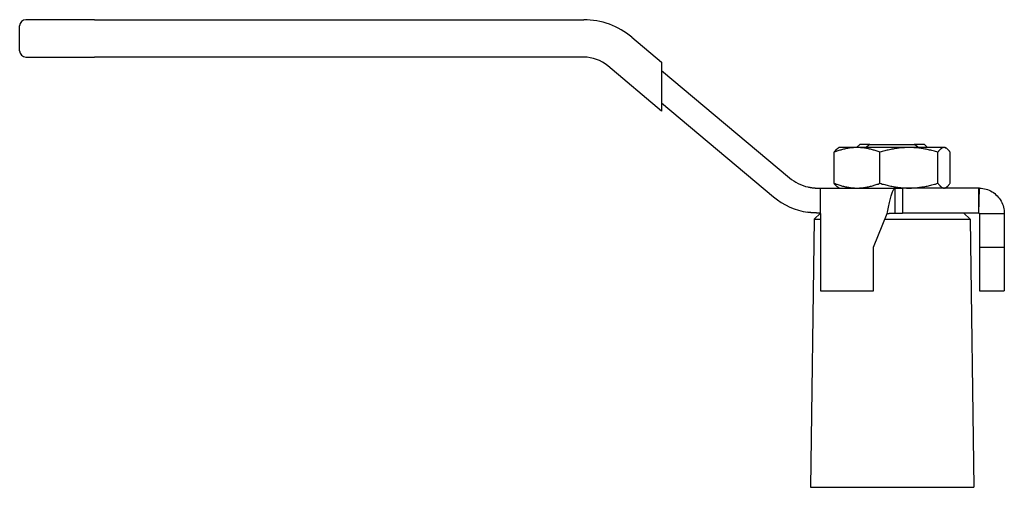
# Model space of a CAD drawing. Header units: millimetres. Extents: x 56 to 3741, y 0 to 455.
# Tile 5 of 11: x 182 to 340, y 257 to 332. Entities that reach past the tile are written whole.
import ezdxf

# ---------------------------------------------------------------- set-up
doc = ezdxf.new("R2010")
doc.units = ezdxf.units.MM
doc.layers.add('DETAIL', color=2, linetype='Continuous')

msp = doc.modelspace()

# ---------------------------------------------------------------- linework, layer by layer
at = {"layer": 'DETAIL'}
for p, q in [((193.81, 332.12), (182.81, 332.12)), ((193.81, 332.12), (272.33, 332.12)), ((181.81, 327.12), (181.81, 331.12)), ((280.04, 329.32), (284.81, 325.31)), ((182.81, 326.12), (193.81, 326.12)), ((272.33, 326.12), (193.81, 326.12)), ((284.81, 317.48), (276.18, 324.72)), ((284.81, 325.31), (284.81, 324)), ((284.81, 324), (284.81, 318.78)), ((284.81, 324), (305.36, 306.76)), ((284.81, 318.78), (284.81, 317.48)), ((284.81, 318.78), (302.79, 303.7)), ((313.31, 311.62), (313.14, 311.52)), ((316.18, 311.62), (313.31, 311.62)), ((316.61, 312.12), (316.11, 311.62)), ((324.51, 311.62), (316.18, 311.62)), ((318.26, 312.12), (316.61, 312.12)), ((318.26, 312.12), (325.36, 312.12)), ((330.14, 311.62), (324.51, 311.62)), ((327.01, 312.12), (325.36, 312.12)), ((327.01, 312.12), (327.51, 311.62)), ((330.31, 311.62), (330.14, 311.62)), ((330.31, 311.62), (330.49, 311.52)), ((312.51, 305.88), (312.51, 310.86)), ((319.85, 305.88), (319.85, 310.86)), ((329.16, 305.88), (329.16, 310.86)), ((331.12, 305.88), (331.12, 310.86)), ((309.86, 305.12), (310.31, 305.12)), ((310.31, 305.12), (323.48, 305.12)), ((310.31, 301.02), (310.31, 305.12)), ((313.31, 305.12), (313.14, 305.22)), ((322.31, 301.12), (322.31, 305.12)), ((335.71, 305.12), (323.48, 305.12)), ((323.48, 305.12), (323.48, 304.27)), ((330.31, 305.12), (330.49, 305.22)), ((335.71, 303.66), (335.71, 305.12)), ((335.72, 301.12), (335.84, 305.12)), ((323.48, 304.27), (323.48, 301.12)), ((335.71, 301.12), (335.71, 303.66)), ((310.31, 301.12), (309.3, 300.11)), ((310.31, 301.12), (309.86, 301.12)), ((310.31, 301.02), (310.31, 288.62)), ((318.81, 295.62), (321.01, 301.02)), ((335.71, 301.12), (323.48, 301.12)), ((333.31, 301.12), (334.33, 300.11)), ((335.81, 301.02), (337.81, 301.02)), ((335.81, 301.02), (335.81, 295.62)), ((337.81, 301.02), (339.81, 301.02)), ((339.81, 301.02), (339.81, 295.62)), ((309.3, 300.11), (308.71, 257.13)), ((309.3, 300.11), (310.31, 300.11)), ((320.64, 300.11), (334.33, 300.11)), ((334.33, 300.11), (334.91, 257.13)), ((318.81, 288.62), (318.81, 295.62)), ((335.81, 295.62), (339.81, 295.62)), ((335.81, 295.62), (335.81, 288.62)), ((339.81, 295.62), (339.81, 288.62)), ((310.31, 288.62), (318.81, 288.62)), ((335.81, 288.62), (339.81, 288.62)), ((308.71, 257.13), (334.91, 257.13))]:
    msp.add_line(p, q, dxfattribs=at)
at = {"layer": 'DETAIL', "flags": 128}
for points in [[(316.18, 311.62), (316.02, 311.62), (315.87, 311.62), (315.71, 311.61), (315.56, 311.6), (315.4, 311.59), (315.25, 311.57), (315.1, 311.55), (314.94, 311.53), (314.79, 311.51), (314.63, 311.48), (314.48, 311.45), (314.33, 311.42), (314.17, 311.38), (314.02, 311.35), (313.87, 311.31), (313.71, 311.27), (313.56, 311.22), (313.41, 311.18), (313.26, 311.13), (313.11, 311.08), (312.96, 311.03), (312.81, 310.98), (312.66, 310.92), (312.51, 310.86)], [(312.51, 310.86), (312.53, 310.9), (312.56, 310.94), (312.58, 310.97), (312.61, 311.01), (312.64, 311.04), (312.66, 311.08), (312.69, 311.11), (312.72, 311.14), (312.74, 311.17), (312.77, 311.2), (312.79, 311.23), (312.82, 311.26), (312.85, 311.29), (312.87, 311.31), (312.9, 311.34), (312.93, 311.36), (312.95, 311.39), (312.98, 311.41), (313.01, 311.43), (313.03, 311.45), (313.06, 311.47), (313.09, 311.49), (313.11, 311.51), (313.14, 311.52)], [(319.85, 310.86), (319.71, 310.92), (319.56, 310.98), (319.41, 311.03), (319.26, 311.08), (319.1, 311.13), (318.95, 311.18), (318.8, 311.22), (318.65, 311.27), (318.5, 311.31), (318.34, 311.35), (318.19, 311.38), (318.04, 311.42), (317.88, 311.45), (317.73, 311.48), (317.58, 311.51), (317.42, 311.53), (317.27, 311.55), (317.11, 311.57), (316.96, 311.59), (316.8, 311.6), (316.65, 311.61), (316.49, 311.62), (316.34, 311.62), (316.18, 311.62)], [(318.26, 312.12), (318.24, 312.1), (318.21, 312.08), (318.18, 312.06), (318.15, 312.04), (318.12, 312.02), (318.09, 312), (318.06, 311.98), (318.03, 311.96), (318, 311.94), (317.98, 311.92), (317.95, 311.9), (317.92, 311.88), (317.89, 311.86), (317.86, 311.84), (317.83, 311.81), (317.8, 311.79), (317.77, 311.77), (317.75, 311.75), (317.72, 311.73), (317.69, 311.71), (317.66, 311.69), (317.63, 311.67), (317.6, 311.65), (317.58, 311.62)], [(324.51, 311.62), (324.31, 311.62), (324.11, 311.62), (323.92, 311.61), (323.72, 311.6), (323.52, 311.59), (323.33, 311.57), (323.13, 311.55), (322.94, 311.53), (322.74, 311.51), (322.55, 311.48), (322.35, 311.45), (322.16, 311.42), (321.96, 311.38), (321.77, 311.35), (321.58, 311.31), (321.38, 311.27), (321.19, 311.22), (321, 311.18), (320.81, 311.13), (320.62, 311.08), (320.43, 311.03), (320.23, 310.98), (320.04, 310.92), (319.85, 310.86)], [(329.16, 310.86), (328.97, 310.92), (328.78, 310.98), (328.59, 311.03), (328.4, 311.08), (328.21, 311.13), (328.02, 311.18), (327.82, 311.22), (327.63, 311.27), (327.44, 311.31), (327.25, 311.35), (327.05, 311.38), (326.86, 311.42), (326.67, 311.45), (326.47, 311.48), (326.28, 311.51), (326.08, 311.53), (325.89, 311.55), (325.69, 311.57), (325.49, 311.59), (325.3, 311.6), (325.1, 311.61), (324.9, 311.62), (324.71, 311.62), (324.51, 311.62)], [(326.05, 311.62), (326.03, 311.65), (326, 311.67), (325.97, 311.69), (325.94, 311.71), (325.91, 311.73), (325.88, 311.75), (325.86, 311.77), (325.83, 311.79), (325.8, 311.81), (325.77, 311.84), (325.74, 311.86), (325.71, 311.88), (325.68, 311.9), (325.65, 311.92), (325.63, 311.94), (325.6, 311.96), (325.57, 311.98), (325.54, 312), (325.51, 312.02), (325.48, 312.04), (325.45, 312.06), (325.42, 312.08), (325.39, 312.1), (325.36, 312.12)], [(330.14, 311.62), (330.1, 311.62), (330.06, 311.62), (330.02, 311.61), (329.98, 311.6), (329.94, 311.59), (329.89, 311.57), (329.85, 311.55), (329.81, 311.53), (329.77, 311.51), (329.73, 311.48), (329.69, 311.45), (329.65, 311.42), (329.61, 311.38), (329.57, 311.35), (329.53, 311.31), (329.49, 311.27), (329.44, 311.22), (329.4, 311.18), (329.36, 311.13), (329.32, 311.08), (329.28, 311.03), (329.24, 310.98), (329.2, 310.92), (329.16, 310.86)], [(331.12, 310.86), (331.08, 310.92), (331.04, 310.98), (331, 311.03), (330.96, 311.08), (330.92, 311.13), (330.88, 311.18), (330.84, 311.22), (330.8, 311.27), (330.76, 311.31), (330.72, 311.35), (330.68, 311.38), (330.64, 311.42), (330.6, 311.45), (330.56, 311.48), (330.52, 311.51), (330.47, 311.53), (330.43, 311.55), (330.39, 311.57), (330.35, 311.59), (330.31, 311.6), (330.27, 311.61), (330.23, 311.62), (330.19, 311.62), (330.14, 311.62)], [(308.31, 305.3), (308.39, 305.28), (308.46, 305.27), (308.53, 305.25), (308.61, 305.24), (308.68, 305.23), (308.75, 305.21), (308.82, 305.2), (308.89, 305.19), (308.96, 305.18), (309.03, 305.17), (309.1, 305.17), (309.17, 305.16), (309.23, 305.15), (309.3, 305.15), (309.36, 305.14), (309.42, 305.14), (309.48, 305.13), (309.54, 305.13), (309.6, 305.13), (309.66, 305.13), (309.71, 305.13), (309.76, 305.12), (309.81, 305.12), (309.86, 305.12)], [(312.51, 305.88), (312.66, 305.83), (312.81, 305.77), (312.96, 305.72), (313.11, 305.67), (313.26, 305.62), (313.41, 305.57), (313.56, 305.52), (313.71, 305.48), (313.87, 305.44), (314.02, 305.4), (314.17, 305.36), (314.33, 305.33), (314.48, 305.3), (314.63, 305.27), (314.79, 305.24), (314.94, 305.22), (315.1, 305.19), (315.25, 305.18), (315.4, 305.16), (315.56, 305.15), (315.71, 305.14), (315.87, 305.13), (316.02, 305.13), (316.18, 305.12)], [(313.14, 305.23), (313.11, 305.24), (313.09, 305.26), (313.06, 305.28), (313.03, 305.3), (313.01, 305.32), (312.98, 305.34), (312.95, 305.36), (312.93, 305.38), (312.9, 305.41), (312.87, 305.43), (312.85, 305.46), (312.82, 305.49), (312.79, 305.52), (312.77, 305.54), (312.74, 305.57), (312.72, 305.61), (312.69, 305.64), (312.66, 305.67), (312.64, 305.7), (312.61, 305.74), (312.58, 305.77), (312.56, 305.81), (312.53, 305.85), (312.51, 305.88)], [(316.18, 305.12), (316.34, 305.13), (316.49, 305.13), (316.65, 305.14), (316.8, 305.15), (316.96, 305.16), (317.11, 305.18), (317.27, 305.2), (317.42, 305.22), (317.58, 305.24), (317.73, 305.27), (317.88, 305.3), (318.04, 305.33), (318.19, 305.36), (318.34, 305.4), (318.5, 305.44), (318.65, 305.48), (318.8, 305.52), (318.95, 305.57), (319.1, 305.62), (319.26, 305.67), (319.41, 305.72), (319.56, 305.77), (319.71, 305.83), (319.85, 305.88)], [(319.85, 305.88), (320.04, 305.83), (320.24, 305.77), (320.43, 305.72), (320.62, 305.67), (320.81, 305.62), (321, 305.57), (321.19, 305.52), (321.39, 305.48), (321.58, 305.44), (321.77, 305.4), (321.96, 305.36), (322.16, 305.33), (322.35, 305.3), (322.55, 305.27), (322.74, 305.24), (322.94, 305.22), (323.13, 305.2), (323.33, 305.18), (323.52, 305.16), (323.72, 305.15), (323.92, 305.14), (324.11, 305.13), (324.31, 305.13), (324.51, 305.12)], [(321.01, 301.02), (321.06, 301.28), (321.12, 301.54), (321.17, 301.8), (321.23, 302.06), (321.28, 302.31), (321.34, 302.55), (321.39, 302.79), (321.45, 303.02), (321.5, 303.25), (321.55, 303.46), (321.61, 303.67), (321.66, 303.86), (321.72, 304.04), (321.77, 304.21), (321.83, 304.37), (321.88, 304.51), (321.93, 304.64), (321.99, 304.76), (322.04, 304.86), (322.1, 304.94), (322.15, 305.01), (322.21, 305.06), (322.26, 305.1), (322.31, 305.12)], [(324.51, 305.12), (324.71, 305.13), (324.9, 305.13), (325.1, 305.14), (325.3, 305.15), (325.49, 305.16), (325.69, 305.18), (325.88, 305.2), (326.08, 305.22), (326.28, 305.24), (326.47, 305.27), (326.66, 305.3), (326.86, 305.33), (327.05, 305.36), (327.25, 305.4), (327.44, 305.44), (327.63, 305.48), (327.83, 305.52), (328.02, 305.57), (328.21, 305.62), (328.4, 305.67), (328.59, 305.72), (328.78, 305.77), (328.97, 305.83), (329.16, 305.88)], [(329.16, 305.88), (329.2, 305.83), (329.24, 305.77), (329.28, 305.72), (329.32, 305.67), (329.36, 305.62), (329.4, 305.57), (329.45, 305.52), (329.49, 305.48), (329.53, 305.44), (329.57, 305.4), (329.61, 305.36), (329.65, 305.33), (329.69, 305.3), (329.73, 305.27), (329.77, 305.24), (329.81, 305.22), (329.85, 305.2), (329.89, 305.18), (329.94, 305.16), (329.98, 305.15), (330.02, 305.14), (330.06, 305.13), (330.1, 305.13), (330.14, 305.12)], [(330.14, 305.12), (330.18, 305.13), (330.23, 305.13), (330.27, 305.14), (330.31, 305.15), (330.35, 305.16), (330.39, 305.18), (330.43, 305.2), (330.47, 305.22), (330.52, 305.24), (330.56, 305.27), (330.6, 305.3), (330.64, 305.33), (330.68, 305.36), (330.72, 305.4), (330.76, 305.44), (330.8, 305.48), (330.84, 305.52), (330.88, 305.57), (330.92, 305.62), (330.96, 305.67), (331, 305.72), (331.04, 305.77), (331.08, 305.83), (331.12, 305.88)], [(335.84, 305.12), (336.1, 305.11), (336.36, 305.07), (336.62, 305.02), (336.88, 304.96), (337.13, 304.87), (337.37, 304.77), (337.61, 304.66), (337.84, 304.53), (338.06, 304.39), (338.27, 304.23), (338.47, 304.06), (338.66, 303.88), (338.83, 303.68), (339, 303.48), (339.15, 303.26), (339.29, 303.04), (339.41, 302.8), (339.51, 302.56), (339.61, 302.32), (339.68, 302.06), (339.74, 301.81), (339.78, 301.55), (339.81, 301.29), (339.81, 301.02)], [(309.86, 301.12), (309.81, 301.12), (309.76, 301.12), (309.71, 301.12), (309.66, 301.13), (309.6, 301.13), (309.54, 301.13), (309.49, 301.13), (309.42, 301.13), (309.36, 301.14), (309.3, 301.14), (309.23, 301.14), (309.17, 301.15), (309.1, 301.15), (309.03, 301.16), (308.96, 301.16), (308.89, 301.17), (308.82, 301.17), (308.75, 301.18), (308.68, 301.19), (308.61, 301.2), (308.54, 301.2), (308.46, 301.21), (308.39, 301.22), (308.31, 301.23)], [(321.01, 301.02), (321.06, 301.03), (321.12, 301.04), (321.17, 301.04), (321.23, 301.05), (321.28, 301.06), (321.34, 301.06), (321.39, 301.07), (321.45, 301.07), (321.5, 301.08), (321.55, 301.08), (321.61, 301.09), (321.66, 301.09), (321.72, 301.1), (321.77, 301.1), (321.83, 301.11), (321.88, 301.11), (321.93, 301.11), (321.99, 301.11), (322.04, 301.12), (322.1, 301.12), (322.15, 301.12), (322.21, 301.12), (322.26, 301.12), (322.31, 301.12)], [(322.31, 301.12), (322.36, 301.12), (322.41, 301.12), (322.46, 301.12), (322.51, 301.12), (322.56, 301.12), (322.61, 301.12), (322.66, 301.12), (322.7, 301.12), (322.75, 301.12), (322.8, 301.12), (322.85, 301.12), (322.9, 301.12), (322.95, 301.12), (323, 301.12), (323.05, 301.12), (323.09, 301.12), (323.14, 301.12), (323.19, 301.12), (323.24, 301.12), (323.29, 301.12), (323.34, 301.12), (323.39, 301.12), (323.44, 301.12), (323.48, 301.12)], [(335.71, 301.12), (335.71, 301.12), (335.71, 301.12), (335.72, 301.12), (335.72, 301.12), (335.72, 301.12), (335.72, 301.12), (335.72, 301.12), (335.72, 301.12), (335.72, 301.12), (335.72, 301.12), (335.72, 301.12), (335.72, 301.12), (335.72, 301.12), (335.72, 301.12), (335.72, 301.12), (335.72, 301.12), (335.72, 301.12), (335.72, 301.12), (335.72, 301.12), (335.72, 301.12), (335.72, 301.12), (335.72, 301.12), (335.72, 301.12), (335.72, 301.12)], [(335.72, 301.12), (335.72, 301.12), (335.73, 301.12), (335.74, 301.12), (335.74, 301.12), (335.75, 301.12), (335.76, 301.12), (335.76, 301.11), (335.77, 301.11), (335.77, 301.11), (335.78, 301.1), (335.78, 301.1), (335.79, 301.09), (335.79, 301.09), (335.79, 301.08), (335.8, 301.08), (335.8, 301.07), (335.8, 301.07), (335.81, 301.06), (335.81, 301.06), (335.81, 301.05), (335.81, 301.04), (335.81, 301.04), (335.81, 301.03), (335.81, 301.02)]]:
    msp.add_lwpolyline(points, dxfattribs=at)
at = {"layer": 'DETAIL'}
for centre, radius, start, end in [((182.81, 331.12), 1, 90, 180), ((272.33, 320.12), 12, 50, 90), ((182.81, 327.12), 1, 180, 270), ((272.33, 320.12), 6, 50, 90), ((309.86, 312.12), 7, 230, 257.2256), ((309.86, 312.12), 11, 230, 261.9112)]:
    msp.add_arc(centre, radius, start, end, dxfattribs=at)
for centre, major_axis, ratio, start_param, end_param in [((322.9, 123.42), (25.68, 179.92), 0.988425, 0.140146, 0.14666), ((333.92, 183.92), (1.85, 121.2), 0.183905, 6.280372, 6.285998)]:
    msp.add_ellipse(centre, major_axis=major_axis, ratio=ratio, start_param=start_param, end_param=end_param, dxfattribs=at)

doc.saveas('drawing.dxf')
